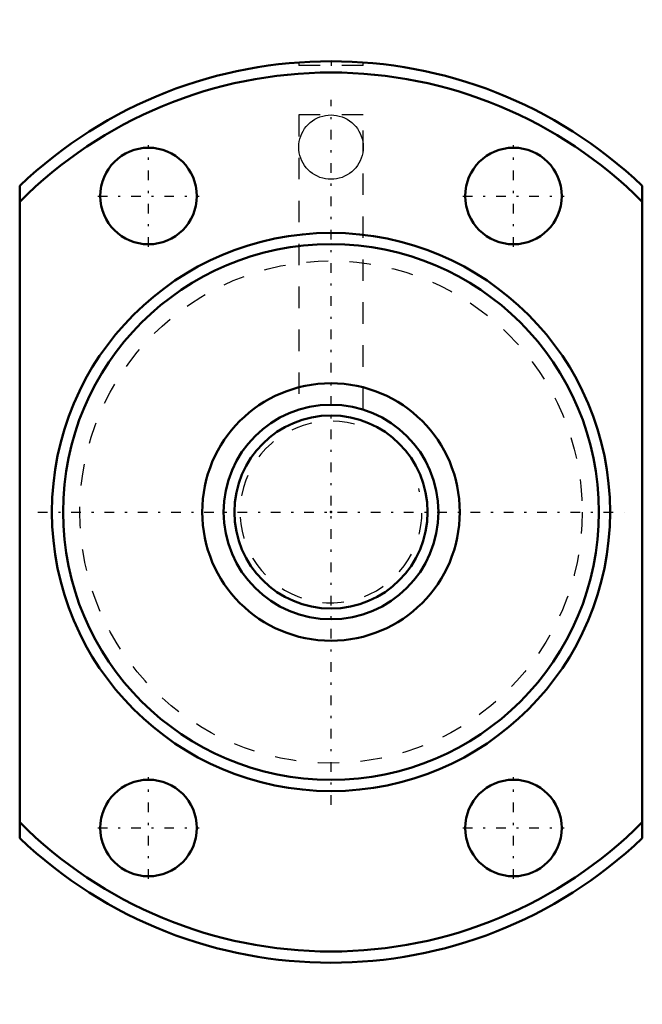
# Model space of a CAD drawing. Header units: millimetres. Extents: x -14.5 to 14.5, y -22.9 to 22.9.
import ezdxf

# ---------------------------------------------------------------- set-up
doc = ezdxf.new("R2010")
doc.units = ezdxf.units.MM
doc.linetypes.add('Center', pattern=[1.5, 0.45, -0.5, 0.05, -0.5])
doc.linetypes.add('Dashed', pattern=[2, 1, -1])
for name, color, linetype, lineweight in [('2d ConnectionPoints', 7, 'Continuous', 50), ('AM_0', 7, 'Continuous', 50), ('AM_5', 3, 'Continuous', 25), ('AM_7', 7, 'Center', 25), ('AM_9', 6, 'Dashed', 25)]:
    doc.layers.add(name, color=color, linetype=linetype, lineweight=lineweight)

# ---------------------------------------------------------------- blocks, each defined once
blk = doc.blocks.new('1_BTK_1006V_2_6ZZ_Nut_0_in_BTK1006V_2_6ZZ_56LC7T_000_2')
at = {"layer": 'AM_0'}
for p, q in [((-14.5, -15.19), (-14.5, 15.19)), ((14.5, 15.19), (14.5, -15.19))]:
    blk.add_line(p, q, dxfattribs=at)
for centre, radius in [((-8.5, 14.722), 2.25), ((8.5, 14.722), 2.25), ((0, 0), 13), ((0, 0), 12.48), ((0, 0), 6), ((-8.5, -14.722), 2.25), ((8.5, -14.722), 2.25)]:
    blk.add_circle(centre, radius, dxfattribs=at)
for radius, start, end in [(21, 46.3322, 133.6678), (20.475, 44.9129, 135.0871), (20.475, 224.9129, 315.0871), (21, 226.3322, 313.6678)]:
    blk.add_arc((0, 0), radius, start, end, dxfattribs=at)
at = {"layer": 'AM_7'}
for p, q in [((0, 21.01), (0, 20.79)), ((0, -13.65), (0, 19.2)), ((-8.5, 12.36), (-8.5, 17.085)), ((8.5, 12.36), (8.5, 17.085)), ((-10.863, 14.722), (-6.138, 14.722)), ((6.137, 14.722), (10.862, 14.722)), ((-13.65, 0), (13.65, 0)), ((-8.5, -17.085), (-8.5, -12.36)), ((8.5, -17.085), (8.5, -12.36)), ((-10.863, -14.722), (-6.138, -14.722)), ((6.137, -14.722), (10.862, -14.722))]:
    blk.add_line(p, q, dxfattribs=at)
at = {"layer": 'AM_9'}
for p, q in [((-1.5, 20.947), (-1.5, 20.8)), ((1.5, 20.8), (-1.5, 20.8)), ((1.5, 20.8), (1.5, 20.946)), ((-1.5, 18.5), (-1.5, 4.77)), ((1.5, 18.5), (-1.5, 18.5)), ((1.5, 4.77), (1.5, 18.5))]:
    blk.add_line(p, q, dxfattribs=at)
for points in [[(-1.5, 17), (-1.494, 17.131), (-1.477, 17.26), (-1.449, 17.388), (-1.41, 17.513), (-1.359, 17.634), (-1.299, 17.75), (-1.229, 17.86), (-1.149, 17.964), (-1.061, 18.061), (-0.964, 18.149), (-0.86, 18.229), (-0.75, 18.299), (-0.634, 18.359), (-0.513, 18.41), (-0.388, 18.449), (-0.26, 18.477), (-0.131, 18.494), (0, 18.5)], [(0, 18.5), (0.131, 18.494), (0.26, 18.477), (0.388, 18.449), (0.513, 18.41), (0.634, 18.359), (0.75, 18.299), (0.86, 18.229), (0.964, 18.149), (1.061, 18.061), (1.149, 17.964), (1.229, 17.86), (1.299, 17.75), (1.359, 17.634), (1.41, 17.513), (1.449, 17.388), (1.477, 17.26), (1.494, 17.131), (1.5, 17)], [(1.5, 17), (1.494, 16.869), (1.477, 16.74), (1.449, 16.612), (1.41, 16.487), (1.359, 16.366), (1.299, 16.25), (1.229, 16.14), (1.149, 16.036), (1.061, 15.939), (0.964, 15.851), (0.86, 15.771), (0.75, 15.701), (0.634, 15.641), (0.513, 15.59), (0.388, 15.551), (0.26, 15.523), (0.131, 15.506), (0, 15.5), (-0.131, 15.506), (-0.26, 15.523), (-0.388, 15.551), (-0.513, 15.59), (-0.634, 15.641), (-0.75, 15.701), (-0.86, 15.771), (-0.964, 15.851), (-1.061, 15.939), (-1.149, 16.036), (-1.229, 16.14), (-1.299, 16.25), (-1.359, 16.366), (-1.41, 16.487), (-1.449, 16.612), (-1.477, 16.74), (-1.494, 16.869), (-1.5, 17)]]:
    blk.add_lwpolyline(points, dxfattribs=at)
blk.add_circle((0, 0), 11.7, dxfattribs=at)
blk = doc.blocks.new('2_BTK_1006V_2_600_Shaft_0_in_BTK1006V_2_6ZZ_56LC7T_000_2')
at = {"layer": 'AM_0'}
for radius in [5, 4.5]:
    blk.add_circle((0, 0), radius, dxfattribs=at)
at = {"layer": 'AM_5', "linetype": 'Dashed'}
blk.add_arc((0, 0), 4.233, 75, 15, dxfattribs=at)

msp = doc.modelspace()

# ---------------------------------------------------------------- linework, layer by layer
at = {"layer": '2d ConnectionPoints'}
msp.add_point((0, 0), dxfattribs=at)
msp.add_point((0, 0), dxfattribs=at)
msp.add_point((0, 0), dxfattribs=at)

# ---------------------------------------------------------------- block references
for name in ['1_BTK_1006V_2_6ZZ_Nut_0_in_BTK1006V_2_6ZZ_56LC7T_000_2', '2_BTK_1006V_2_600_Shaft_0_in_BTK1006V_2_6ZZ_56LC7T_000_2']:
    msp.add_blockref(name, (0, 0))

doc.saveas('drawing.dxf')
